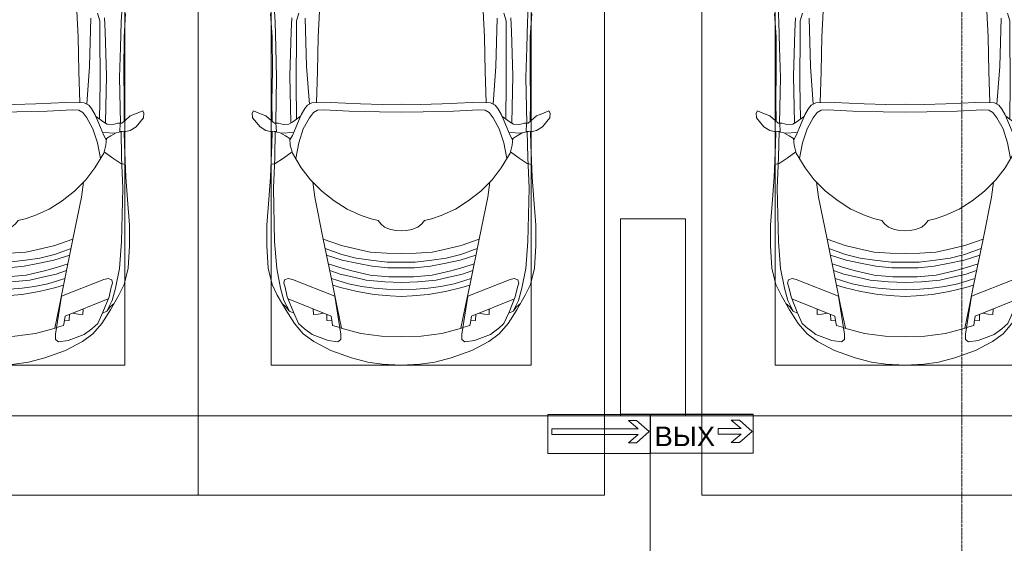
# Model space of a CAD drawing. Header units: millimetres. Extents: x -32229 to 288056, y -13689 to 125138.
# Tile 109 of 193: x -663 to 5396, y 98755 to 101976. Entities that reach past the tile are written whole.
import ezdxf

# ---------------------------------------------------------------- set-up
doc = ezdxf.new("R2010")
doc.units = ezdxf.units.MM
doc.linetypes.add('ADSK_Линия сетки', pattern=[25, 20, -2.5, 0, -2.5])
for name, color, linetype, lineweight in [('A-ANNO-NOTE', 7, 'Continuous', 18), ('A-DETL-GENF', 7, 'Continuous', 18), ('A-FLOR', 7, 'Continuous', 18), ('C-PRKG', 7, 'Continuous', 18), ('S-COLS', 7, 'Continuous', 18), ('S-GRID', 7, 'Continuous', 9)]:
    doc.layers.add(name, color=color, linetype=linetype, lineweight=lineweight)
doc.layers.add('A-DETL', color=7, linetype='Continuous', lineweight=9, true_color=0x00a600)
doc.styles.add('Arial', font='arial.ttf', dxfattribs={"height": 120})

# ---------------------------------------------------------------- blocks, each defined once
blk = doc.blocks.new('АР_Машиноместо - 4900x2400_М__5300х2500_-2211001--02 ЭО')
at = {"layer": 'A-DETL-GENF', "color": 253, "lineweight": 13, "true_color": 0xaaaaaa}
for p, q in [((943.3, -845.1), (815.8, -891)), ((1044.2, -818.6), (943.3, -845.1)), ((1132.7, -806), (1044.2, -818.6)), ((1250, -800), (1132.7, -806)), ((1250, -800), (1367.3, -806)), ((1367.3, -806), (1455.8, -818.6)), ((1455.8, -818.6), (1556.7, -845.1)), ((1556.7, -845.1), (1684.2, -891)), ((815.8, -891), (711.9, -946.2)), ((1684.2, -891), (1788.1, -946.2)), ((711.9, -946.2), (647.2, -992.8)), ((800.1, -952.6), (700.9, -989.1)), ((859, -944.1), (800.1, -952.6)), ((877.7, -958.9), (859, -944.1)), ((877.7, -991.4), (877.7, -958.9)), ((1622.3, -958.9), (1641, -944.1)), ((1622.3, -991.4), (1622.3, -958.9)), ((1641, -944.1), (1699.9, -952.6)), ((1699.9, -952.6), (1799.1, -989.1)), ((1788.1, -946.2), (1852.8, -992.8)), ((647.2, -992.8), (593.2, -1056.8)), ((654.7, -1024.4), (617.9, -1057.3)), ((700.9, -989.1), (655, -1024.3)), ((841.1, -1225.9), (877.7, -991.4)), ((882.6, -1027.5), (853.8, -1167.4)), ((1000.2, -994.5), (871.4, -1031.3)), ((1127.4, -979.8), (1000.2, -994.5)), ((1250, -977.6), (1127.4, -979.8)), ((1250, -977.6), (1372.6, -979.8)), ((1372.6, -979.8), (1499.8, -994.5)), ((1499.8, -994.5), (1628.6, -1031.3)), ((1617.4, -1027.5), (1646.2, -1167.4)), ((1658.9, -1225.9), (1622.3, -991.4)), ((1799.1, -989.1), (1845, -1024.3)), ((1845.3, -1024.4), (1882.1, -1057.3)), ((1852.8, -992.8), (1906.8, -1056.8)), ((593.2, -1056.8), (539.3, -1140.4)), ((617.9, -1057.3), (586.9, -1126.3)), ((1882.1, -1057.3), (1913.1, -1126.3)), ((1906.8, -1056.8), (1960.7, -1140.4)), ((539.3, -1140.4), (487.4, -1232.1)), ((561.3, -1132.6), (540.4, -1159.6)), ((586.9, -1126.3), (548.2, -1220.1)), ((589, -1121.6), (561.3, -1132.6)), ((1911, -1121.6), (1938.7, -1132.6)), ((1913.1, -1126.3), (1951.8, -1220.1)), ((1938.7, -1132.6), (1959.6, -1159.6)), ((1960.7, -1140.4), (2012.6, -1232.1)), ((540.4, -1159.6), (516.2, -1180.5)), ((853.8, -1167.4), (826.8, -1300.9)), ((1646.2, -1167.4), (1673.2, -1300.9)), ((1959.6, -1159.6), (1983.8, -1180.5)), ((487.4, -1232.1), (455.7, -1296.1)), ((548.2, -1220.1), (535, -1280.6)), ((580.7, -1327.1), (841.1, -1225.9)), ((978.6, -1254.6), (876.3, -1278.7)), ((1084.1, -1236), (978.6, -1254.6)), ((1159.1, -1267.9), (1083.6, -1274.6)), ((1182.5, -1227.5), (1084.1, -1236)), ((1250, -1266.6), (1159.1, -1267.9)), ((1250, -1223.7), (1182.5, -1227.5)), ((1250, -1223.7), (1317.5, -1227.5)), ((1250, -1266.6), (1340.9, -1267.9)), ((1317.5, -1227.5), (1415.9, -1236)), ((1340.9, -1267.9), (1416.4, -1274.6)), ((1415.9, -1236), (1521.4, -1254.6)), ((1521.4, -1254.6), (1623.7, -1278.7)), ((1919.3, -1327.1), (1658.9, -1225.9)), ((1951.8, -1220.1), (1965, -1280.6)), ((2012.6, -1232.1), (2044.3, -1296.1)), ((455.7, -1296.1), (430.8, -1396.6)), ((535, -1280.6), (527.2, -1305.2)), ((527.2, -1305.2), (531.8, -1326)), ((531.8, -1326), (554.4, -1333.3)), ((554.4, -1333.3), (580.7, -1327.1)), ((826.8, -1300.9), (770, -1576.5)), ((859.1, -1321.2), (819.9, -1334.4)), ((876.3, -1278.7), (828.3, -1293.7)), ((925.2, -1301.6), (859.1, -1321.2)), ((1007.1, -1283.7), (925.2, -1301.6)), ((1035, -1323.2), (958.3, -1341.1)), ((1083.6, -1274.6), (1007.1, -1283.7)), ((1148.3, -1312.4), (1035, -1323.2)), ((1250, -1309.3), (1148.3, -1312.4)), ((1250, -1309.3), (1351.7, -1312.4)), ((1351.7, -1312.4), (1465, -1323.2)), ((1416.4, -1274.6), (1492.9, -1283.7)), ((1465, -1323.2), (1541.7, -1341.1)), ((1492.9, -1283.7), (1574.8, -1301.6)), ((1574.8, -1301.6), (1640.9, -1321.2)), ((1623.7, -1278.7), (1671.7, -1293.7)), ((1640.9, -1321.2), (1680.1, -1334.4)), ((1673.2, -1300.9), (1730, -1576.5)), ((1945.6, -1333.3), (1919.3, -1327.1)), ((1968.2, -1326), (1945.6, -1333.3)), ((1965, -1280.6), (1972.8, -1305.2)), ((1972.8, -1305.2), (1968.2, -1326)), ((2044.3, -1296.1), (2069.2, -1396.6)), ((873.8, -1361.2), (809.9, -1383.1)), ((945.3, -1380.6), (871.4, -1401.1)), ((958.3, -1341.1), (873.8, -1361.2)), ((1059, -1354.8), (945.3, -1380.6)), ((1174.5, -1344.2), (1059, -1354.8)), ((1250, -1344.9), (1174.5, -1344.2)), ((1250, -1344.9), (1325.5, -1344.2)), ((1325.5, -1344.2), (1441, -1354.8)), ((1441, -1354.8), (1554.7, -1380.6)), ((1541.7, -1341.1), (1626.2, -1361.2)), ((1554.7, -1380.6), (1628.6, -1401.1)), ((1626.2, -1361.2), (1690.1, -1383.1)), ((430.8, -1396.6), (422, -1534.1)), ((887, -1446.5), (790.4, -1477.3)), ((871.4, -1401.1), (800.5, -1424.6)), ((986.2, -1425.6), (887, -1446.5)), ((1061.9, -1445.7), (973.4, -1459.7)), ((1070, -1410.4), (986.2, -1425.6)), ((1163.9, -1435.1), (1061.9, -1445.7)), ((1168.3, -1399.8), (1070, -1410.4)), ((1250, -1435.1), (1163.9, -1435.1)), ((1250, -1400.1), (1168.3, -1399.8)), ((1250, -1400.1), (1331.7, -1399.8)), ((1250, -1435.1), (1336.1, -1435.1)), ((1331.7, -1399.8), (1430, -1410.4)), ((1336.1, -1435.1), (1438.1, -1445.7)), ((1430, -1410.4), (1513.8, -1425.6)), ((1438.1, -1445.7), (1526.6, -1459.7)), ((1513.8, -1425.6), (1613, -1446.5)), ((1613, -1446.5), (1709.6, -1477.3)), ((1628.6, -1401.1), (1699.5, -1424.6)), ((2069.2, -1396.6), (2078, -1534.1)), ((884.3, -1480.8), (782, -1518.1)), ((994.9, -1509.3), (881.7, -1536.4)), ((973.4, -1459.7), (884.3, -1480.8)), ((1060, -1496.1), (994.9, -1509.3)), ((1159.3, -1489.1), (1060, -1496.1)), ((1250, -1488.3), (1159.3, -1489.1)), ((1250, -1488.3), (1340.7, -1489.1)), ((1340.7, -1489.1), (1440, -1496.1)), ((1440, -1496.1), (1505.1, -1509.3)), ((1505.1, -1509.3), (1618.3, -1536.4)), ((1526.6, -1459.7), (1615.7, -1480.8)), ((1615.7, -1480.8), (1718, -1518.1)), ((422, -1534.1), (422, -1662.9)), ((881.7, -1536.4), (770, -1576.5)), ((1618.3, -1536.4), (1730, -1576.5)), ((2078, -1534.1), (2078, -1662.9)), ((770, -1576.5), (718.3, -1834.2)), ((1184.7, -1635.7), (1147.5, -1650.5)), ((1217.8, -1629.1), (1184.7, -1635.7)), ((1217.8, -1629.1), (1250, -1626.8)), ((1282.2, -1629.1), (1250, -1626.8)), ((1282.2, -1629.1), (1315.3, -1635.7)), ((1315.3, -1635.7), (1352.5, -1650.5)), ((1730, -1576.5), (1781.7, -1834.2)), ((422, -1662.9), (434.8, -1820.7)), ((1107.2, -1689.8), (1064.9, -1700.5)), ((1123.5, -1670.9), (1107.2, -1689.8)), ((1147.5, -1650.5), (1123.5, -1670.9)), ((1352.5, -1650.5), (1376.5, -1670.9)), ((1376.5, -1670.9), (1392.8, -1689.8)), ((1392.8, -1689.8), (1435.1, -1700.5)), ((2078, -1662.9), (2065.2, -1820.7)), ((1004.2, -1721.4), (917, -1761.1)), ((1064.9, -1700.5), (1004.2, -1721.4)), ((1435.1, -1700.5), (1495.8, -1721.4)), ((1495.8, -1721.4), (1583, -1761.1)), ((837.5, -1812.1), (761.1, -1871.7)), ((917, -1761.1), (837.5, -1812.1)), ((1583, -1761.1), (1662.5, -1812.1)), ((1662.5, -1812.1), (1738.9, -1871.7)), ((434.8, -1820.7), (444.9, -1956.8)), ((761.1, -1871.7), (690.7, -1941.6)), ((718.3, -1834.2), (705.7, -1926.7)), ((1738.9, -1871.7), (1809.3, -1941.6)), ((1781.7, -1834.2), (1794.3, -1926.7)), ((2065.2, -1820.7), (2055.1, -1956.8)), ((444.9, -1956.8), (453, -2159.1)), ((690.7, -1941.6), (634.6, -2015)), ((1809.3, -1941.6), (1865.4, -2015)), ((2055.1, -1956.8), (2047, -2159.1)), ((475.1, -2041), (447.5, -2034.4)), ((525.5, -2074.6), (475.1, -2041)), ((634.6, -2015), (580.7, -2105.7)), ((1865.4, -2015), (1919.3, -2105.7)), ((1974.5, -2074.6), (2024.9, -2041)), ((2024.9, -2041), (2052.5, -2034.4)), ((578.8, -2112.6), (525.5, -2074.6)), ((580.7, -2105.7), (567.1, -2153.8)), ((619.7, -2168.6), (600.3, -2072.7)), ((1880.3, -2168.6), (1899.7, -2072.7)), ((1919.3, -2105.7), (1932.9, -2153.8)), ((1921.2, -2112.6), (1974.5, -2074.6)), ((453, -2159.1), (455, -2238.9)), ((567.1, -2153.8), (564.3, -2195.4)), ((647.3, -2254.2), (619.7, -2168.6)), ((1852.7, -2254.2), (1880.3, -2168.6)), ((1932.9, -2153.8), (1935.7, -2195.4)), ((2047, -2159.1), (2045, -2238.9)), ((417.4, -2243.4), (445.1, -2238.7)), ((445.1, -2238.7), (481.8, -2239.5)), ((505.1, -2230), (467.5, -2239.2)), ((482, -2235.6), (479.1, -2288.7)), ((536.7, -2211.8), (505.1, -2230)), ((586.6, -2231.3), (510.1, -2227.1)), ((564.3, -2195.4), (536.7, -2211.8)), ((579.9, -2213.8), (564.9, -2186.5)), ((600.8, -2263), (579.9, -2213.8)), ((1899.2, -2263), (1920.1, -2213.8)), ((1913.4, -2231.3), (1989.9, -2227.1)), ((1920.1, -2213.8), (1935.1, -2186.5)), ((1935.7, -2195.4), (1963.3, -2211.8)), ((1963.3, -2211.8), (1994.9, -2230)), ((1994.9, -2230), (2032.5, -2239.2)), ((2018, -2235.6), (2020.9, -2288.7)), ((2054.9, -2238.7), (2018.2, -2239.5)), ((2082.6, -2243.4), (2054.9, -2238.7)), ((335.2, -2322.3), (381.7, -2266.4)), ((381.7, -2266.4), (417.4, -2243.4)), ((470, -2290), (449.8, -2306.1)), ((454.5, -2423.6), (456, -2301.1)), ((493.6, -2288.6), (470, -2290)), ((523.3, -2281.2), (493.6, -2288.6)), ((559, -2282.6), (523.3, -2281.2)), ((580.6, -2296), (559, -2282.6)), ((630.6, -2332.9), (580.6, -2296)), ((633.8, -2340.5), (600.8, -2263)), ((685.1, -2322.3), (647.3, -2254.2)), ((1814.9, -2322.3), (1852.7, -2254.2)), ((1866.2, -2340.5), (1899.2, -2263)), ((1869.4, -2332.9), (1919.4, -2296)), ((1919.4, -2296), (1941, -2282.6)), ((1941, -2282.6), (1976.7, -2281.2)), ((1976.7, -2281.2), (2006.4, -2288.6)), ((2006.4, -2288.6), (2030, -2290)), ((2030, -2290), (2050.2, -2306.1)), ((2045.5, -2423.6), (2044, -2301.1)), ((2118.3, -2266.4), (2082.6, -2243.4)), ((2164.8, -2322.3), (2118.3, -2266.4)), ((333.1, -2350.6), (335.2, -2322.3)), ((341.2, -2366.2), (333.1, -2350.6)), ((384.4, -2347.9), (341.2, -2366.2)), ((417.4, -2333.8), (384.4, -2347.9)), ((449.8, -2306.1), (417.4, -2333.8)), ((603.5, -2534.3), (606.1, -2314.9)), ((656.7, -2380.3), (633.8, -2340.5)), ((710, -2355.4), (685.1, -2322.3)), ((734.3, -2368.8), (710, -2355.4)), ((1115.2, -2358.7), (929.1, -2364.1)), ((1250, -2357.8), (1115.2, -2358.7)), ((1250, -2357.8), (1384.8, -2358.7)), ((1384.8, -2358.7), (1570.9, -2364.1)), ((1765.7, -2368.8), (1790, -2355.4)), ((1790, -2355.4), (1814.9, -2322.3)), ((1843.3, -2380.3), (1866.2, -2340.5)), ((1896.5, -2534.3), (1893.9, -2314.9)), ((2050.2, -2306.1), (2082.6, -2333.8)), ((2082.6, -2333.8), (2115.6, -2347.9)), ((2115.6, -2347.9), (2158.8, -2366.2)), ((2158.8, -2366.2), (2166.9, -2350.6)), ((2166.9, -2350.6), (2164.8, -2322.3)), ((672.8, -2399.7), (656.7, -2380.3)), ((684.8, -2406.5), (667.8, -2638.3)), ((700.6, -2415.4), (672.8, -2399.7)), ((813.8, -2416.7), (700.6, -2415.4)), ((772.7, -2371.5), (734.3, -2368.8)), ((929.1, -2364.1), (772.7, -2371.5)), ((999.2, -2409.3), (813.8, -2416.7)), ((1132.7, -2404.6), (999.2, -2409.3)), ((1250, -2406.6), (1132.7, -2404.6)), ((1250, -2406.6), (1367.3, -2404.6)), ((1367.3, -2404.6), (1500.8, -2409.3)), ((1500.8, -2409.3), (1686.2, -2416.7)), ((1570.9, -2364.1), (1727.3, -2371.5)), ((1686.2, -2416.7), (1799.4, -2415.4)), ((1727.3, -2371.5), (1765.7, -2368.8)), ((1799.4, -2415.4), (1827.2, -2399.7)), ((1815.2, -2406.5), (1832.2, -2638.3)), ((1827.2, -2399.7), (1843.3, -2380.3)), ((456.8, -2613.6), (454.5, -2423.6)), ((2043.2, -2613.6), (2045.5, -2423.6)), ((604.4, -2850.8), (603.5, -2534.3)), ((1895.6, -2850.8), (1896.5, -2534.3)), ((456.1, -2818.3), (456.8, -2613.6)), ((667.8, -2638.3), (659.3, -2936)), ((1832.2, -2638.3), (1840.7, -2936)), ((2043.9, -2818.3), (2043.2, -2613.6)), ((446, -2964.8), (456.1, -2818.3)), ((2054, -2964.8), (2043.9, -2818.3)), ((604.4, -2919.4), (604.4, -2850.8)), ((1895.6, -2919.4), (1895.6, -2850.8)), ((618.7, -2966.7), (604.4, -2919.4)), ((1881.3, -2966.7), (1895.6, -2919.4))]:
    blk.add_line(p, q, dxfattribs=at)
at = {"layer": 'A-DETL-GENF', "color": 254, "lineweight": 13, "true_color": 0xd4d4d4}
for p, q in [((792.9, -1076.2), (791.2, -1114.5)), ((823.3, -1074.4), (792.9, -1076.2)), ((824.1, -1063.7), (818.8, -1102.9)), ((827.7, -1045), (824.1, -1063.7)), ((871.3, -1031.9), (827.7, -1045)), ((1628.7, -1031.9), (1672.3, -1045)), ((1672.3, -1045), (1675.9, -1063.7)), ((1675.9, -1063.7), (1681.2, -1102.9)), ((1676.7, -1074.4), (1707.1, -1076.2)), ((1707.1, -1076.2), (1708.8, -1114.5)), ((561.7, -1132.1), (527.9, -1198.6)), ((818.8, -1102.9), (554, -1208.1)), ((709.1, -1112.7), (708.2, -1146.9)), ((737.7, -1113.6), (709.1, -1112.7)), ((772.6, -1121.3), (737.7, -1113.6)), ((1681.2, -1102.9), (1946, -1208.1)), ((1727.4, -1121.3), (1762.3, -1113.6)), ((1762.3, -1113.6), (1790.9, -1112.7)), ((1790.9, -1112.7), (1791.8, -1146.9)), ((1938.3, -1132.1), (1972.1, -1198.6)), ((527.9, -1198.6), (507.4, -1274.3)), ((1972.1, -1198.6), (1992.6, -1274.3)), ((507.4, -1274.3), (483.4, -1395.6)), ((1992.6, -1274.3), (2016.6, -1395.6)), ((483.4, -1395.6), (470.9, -1561.4)), ((2016.6, -1395.6), (2029.1, -1561.4)), ((470.9, -1561.4), (462.8, -1889.5)), ((2029.1, -1561.4), (2037.2, -1889.5)), ((462.8, -1889.5), (471.8, -2077.7)), ((2037.2, -1889.5), (2028.2, -2077.7)), ((471.8, -2077.7), (474.5, -2239.3)), ((2028.2, -2077.7), (2025.5, -2239.3)), ((483.3, -2571.4), (478, -2290)), ((570.6, -2291.4), (564.4, -2580.5)), ((1929.4, -2291.4), (1935.6, -2580.5)), ((2016.7, -2571.4), (2022, -2290)), ((728.4, -2415.7), (733.8, -2606.7)), ((1771.6, -2415.7), (1766.2, -2606.7)), ((477.8, -2754.7), (483.3, -2571.4)), ((564.4, -2580.5), (571.6, -2853.3)), ((1935.6, -2580.5), (1928.4, -2853.3)), ((2022.2, -2754.7), (2016.7, -2571.4)), ((733.8, -2606.7), (737.8, -2818.3)), ((1766.2, -2606.7), (1762.2, -2818.3)), ((473.9, -2913.7), (477.8, -2754.7)), ((2026.1, -2913.7), (2022.2, -2754.7)), ((737.8, -2818.3), (752.8, -3099)), ((1762.2, -2818.3), (1747.2, -3099)), ((571.6, -2853.3), (575.7, -2937.4)), ((1928.4, -2853.3), (1924.3, -2937.4)), ((466.3, -3036.3), (473.9, -2913.7)), ((2033.7, -3036.3), (2026.1, -2913.7))]:
    blk.add_line(p, q, dxfattribs=at)
at = {"layer": 'C-PRKG', "color": 253, "lineweight": 13, "true_color": 0xaaaaaa}
for p, q in [((2500, 0), (0, 0)), ((0, 0), (0, -5300)), ((2500, 0), (2500, -5300)), ((450, -800), (450, -4500)), ((450, -800), (2050, -800)), ((2050, -800), (2050, -4500))]:
    blk.add_line(p, q, dxfattribs=at)
blk = doc.blocks.new('АР_Машиноместо - 4900x2400_М__5300х2500_-V41--02 ЭО')
at = {"layer": 'A-DETL-GENF', "color": 254, "lineweight": 13, "true_color": 0xd4d4d4}
for p, q in [((737.8, 2818.3), (752.8, 3099)), ((1762.2, 2818.3), (1747.2, 3099)), ((466.3, 3036.3), (473.9, 2913.7)), ((2033.7, 3036.3), (2026.1, 2913.7)), ((473.9, 2913.7), (477.8, 2754.7)), ((571.6, 2853.3), (575.7, 2937.4)), ((1928.4, 2853.3), (1924.3, 2937.4)), ((2026.1, 2913.7), (2022.2, 2754.7)), ((564.4, 2580.5), (571.6, 2853.3)), ((1935.6, 2580.5), (1928.4, 2853.3)), ((733.8, 2606.7), (737.8, 2818.3)), ((1766.2, 2606.7), (1762.2, 2818.3)), ((477.8, 2754.7), (483.3, 2571.4)), ((2022.2, 2754.7), (2016.7, 2571.4)), ((728.4, 2415.7), (733.8, 2606.7)), ((1771.6, 2415.7), (1766.2, 2606.7)), ((483.3, 2571.4), (478, 2290)), ((570.6, 2291.4), (564.4, 2580.5)), ((1929.4, 2291.4), (1935.6, 2580.5)), ((2016.7, 2571.4), (2022, 2290)), ((471.8, 2077.7), (474.5, 2239.3)), ((2028.2, 2077.7), (2025.5, 2239.3)), ((462.8, 1889.5), (471.8, 2077.7)), ((2037.2, 1889.5), (2028.2, 2077.7)), ((470.9, 1561.4), (462.8, 1889.5)), ((2029.1, 1561.4), (2037.2, 1889.5)), ((483.4, 1395.6), (470.9, 1561.4)), ((2016.6, 1395.6), (2029.1, 1561.4)), ((507.4, 1274.3), (483.4, 1395.6)), ((1992.6, 1274.3), (2016.6, 1395.6)), ((527.9, 1198.6), (507.4, 1274.3)), ((1972.1, 1198.6), (1992.6, 1274.3)), ((561.7, 1132.1), (527.9, 1198.6)), ((818.8, 1102.9), (554, 1208.1)), ((1681.2, 1102.9), (1946, 1208.1)), ((1938.3, 1132.1), (1972.1, 1198.6)), ((709.1, 1112.7), (708.2, 1146.9)), ((737.7, 1113.6), (709.1, 1112.7)), ((772.6, 1121.3), (737.7, 1113.6)), ((792.9, 1076.2), (791.2, 1114.5)), ((824.1, 1063.7), (818.8, 1102.9)), ((1675.9, 1063.7), (1681.2, 1102.9)), ((1707.1, 1076.2), (1708.8, 1114.5)), ((1727.4, 1121.3), (1762.3, 1113.6)), ((1762.3, 1113.6), (1790.9, 1112.7)), ((1790.9, 1112.7), (1791.8, 1146.9)), ((823.3, 1074.4), (792.9, 1076.2)), ((827.7, 1045), (824.1, 1063.7)), ((871.3, 1031.9), (827.7, 1045)), ((1628.7, 1031.9), (1672.3, 1045)), ((1672.3, 1045), (1675.9, 1063.7)), ((1676.7, 1074.4), (1707.1, 1076.2))]:
    blk.add_line(p, q, dxfattribs=at)
at = {"layer": 'A-DETL-GENF', "color": 253, "lineweight": 13, "true_color": 0xaaaaaa}
for p, q in [((446, 2964.8), (456.1, 2818.3)), ((618.7, 2966.7), (604.4, 2919.4)), ((604.4, 2919.4), (604.4, 2850.8)), ((667.8, 2638.3), (659.3, 2936)), ((1832.2, 2638.3), (1840.7, 2936)), ((1881.3, 2966.7), (1895.6, 2919.4)), ((1895.6, 2919.4), (1895.6, 2850.8)), ((2054, 2964.8), (2043.9, 2818.3)), ((604.4, 2850.8), (603.5, 2534.3)), ((1895.6, 2850.8), (1896.5, 2534.3)), ((456.1, 2818.3), (456.8, 2613.6)), ((2043.9, 2818.3), (2043.2, 2613.6)), ((456.8, 2613.6), (454.5, 2423.6)), ((684.8, 2406.5), (667.8, 2638.3)), ((1815.2, 2406.5), (1832.2, 2638.3)), ((2043.2, 2613.6), (2045.5, 2423.6)), ((603.5, 2534.3), (606.1, 2314.9)), ((1896.5, 2534.3), (1893.9, 2314.9)), ((454.5, 2423.6), (456, 2301.1)), ((2045.5, 2423.6), (2044, 2301.1)), ((341.2, 2366.2), (333.1, 2350.6)), ((384.4, 2347.9), (341.2, 2366.2)), ((656.7, 2380.3), (633.8, 2340.5)), ((672.8, 2399.7), (656.7, 2380.3)), ((700.6, 2415.4), (672.8, 2399.7)), ((813.8, 2416.7), (700.6, 2415.4)), ((734.3, 2368.8), (710, 2355.4)), ((772.7, 2371.5), (734.3, 2368.8)), ((929.1, 2364.1), (772.7, 2371.5)), ((999.2, 2409.3), (813.8, 2416.7)), ((1115.2, 2358.7), (929.1, 2364.1)), ((1132.7, 2404.6), (999.2, 2409.3)), ((1250, 2406.6), (1132.7, 2404.6)), ((1250, 2406.6), (1367.3, 2404.6)), ((1367.3, 2404.6), (1500.8, 2409.3)), ((1384.8, 2358.7), (1570.9, 2364.1)), ((1500.8, 2409.3), (1686.2, 2416.7)), ((1570.9, 2364.1), (1727.3, 2371.5)), ((1686.2, 2416.7), (1799.4, 2415.4)), ((1727.3, 2371.5), (1765.7, 2368.8)), ((1765.7, 2368.8), (1790, 2355.4)), ((1799.4, 2415.4), (1827.2, 2399.7)), ((1827.2, 2399.7), (1843.3, 2380.3)), ((1843.3, 2380.3), (1866.2, 2340.5)), ((2115.6, 2347.9), (2158.8, 2366.2)), ((2158.8, 2366.2), (2166.9, 2350.6)), ((333.1, 2350.6), (335.2, 2322.3)), ((335.2, 2322.3), (381.7, 2266.4)), ((417.4, 2333.8), (384.4, 2347.9)), ((449.8, 2306.1), (417.4, 2333.8)), ((470, 2290), (449.8, 2306.1)), ((630.6, 2332.9), (580.6, 2296)), ((633.8, 2340.5), (600.8, 2263)), ((685.1, 2322.3), (647.3, 2254.2)), ((710, 2355.4), (685.1, 2322.3)), ((1250, 2357.8), (1115.2, 2358.7)), ((1250, 2357.8), (1384.8, 2358.7)), ((1790, 2355.4), (1814.9, 2322.3)), ((1814.9, 2322.3), (1852.7, 2254.2)), ((1866.2, 2340.5), (1899.2, 2263)), ((1869.4, 2332.9), (1919.4, 2296)), ((2030, 2290), (2050.2, 2306.1)), ((2050.2, 2306.1), (2082.6, 2333.8)), ((2082.6, 2333.8), (2115.6, 2347.9)), ((2164.8, 2322.3), (2118.3, 2266.4)), ((2166.9, 2350.6), (2164.8, 2322.3)), ((381.7, 2266.4), (417.4, 2243.4)), ((417.4, 2243.4), (445.1, 2238.7)), ((493.6, 2288.6), (470, 2290)), ((482, 2235.6), (479.1, 2288.7)), ((523.3, 2281.2), (493.6, 2288.6)), ((559, 2282.6), (523.3, 2281.2)), ((580.6, 2296), (559, 2282.6)), ((600.8, 2263), (579.9, 2213.8)), ((647.3, 2254.2), (619.7, 2168.6)), ((1852.7, 2254.2), (1880.3, 2168.6)), ((1899.2, 2263), (1920.1, 2213.8)), ((1919.4, 2296), (1941, 2282.6)), ((1941, 2282.6), (1976.7, 2281.2)), ((1976.7, 2281.2), (2006.4, 2288.6)), ((2006.4, 2288.6), (2030, 2290)), ((2018, 2235.6), (2020.9, 2288.7)), ((2082.6, 2243.4), (2054.9, 2238.7)), ((2118.3, 2266.4), (2082.6, 2243.4)), ((445.1, 2238.7), (481.8, 2239.5)), ((453, 2159.1), (455, 2238.9)), ((505.1, 2230), (467.5, 2239.2)), ((536.7, 2211.8), (505.1, 2230)), ((586.6, 2231.3), (510.1, 2227.1)), ((564.3, 2195.4), (536.7, 2211.8)), ((567.1, 2153.8), (564.3, 2195.4)), ((579.9, 2213.8), (564.9, 2186.5)), ((1913.4, 2231.3), (1989.9, 2227.1)), ((1920.1, 2213.8), (1935.1, 2186.5)), ((1932.9, 2153.8), (1935.7, 2195.4)), ((1935.7, 2195.4), (1963.3, 2211.8)), ((1963.3, 2211.8), (1994.9, 2230)), ((1994.9, 2230), (2032.5, 2239.2)), ((2054.9, 2238.7), (2018.2, 2239.5)), ((2047, 2159.1), (2045, 2238.9)), ((444.9, 1956.8), (453, 2159.1)), ((580.7, 2105.7), (567.1, 2153.8)), ((619.7, 2168.6), (600.3, 2072.7)), ((1880.3, 2168.6), (1899.7, 2072.7)), ((1919.3, 2105.7), (1932.9, 2153.8)), ((2055.1, 1956.8), (2047, 2159.1)), ((525.5, 2074.6), (475.1, 2041)), ((578.8, 2112.6), (525.5, 2074.6)), ((634.6, 2015), (580.7, 2105.7)), ((1865.4, 2015), (1919.3, 2105.7)), ((1921.2, 2112.6), (1974.5, 2074.6)), ((1974.5, 2074.6), (2024.9, 2041)), ((475.1, 2041), (447.5, 2034.4)), ((690.7, 1941.6), (634.6, 2015)), ((1809.3, 1941.6), (1865.4, 2015)), ((2024.9, 2041), (2052.5, 2034.4)), ((434.8, 1820.7), (444.9, 1956.8)), ((761.1, 1871.7), (690.7, 1941.6)), ((1738.9, 1871.7), (1809.3, 1941.6)), ((2065.2, 1820.7), (2055.1, 1956.8)), ((718.3, 1834.2), (705.7, 1926.7)), ((1781.7, 1834.2), (1794.3, 1926.7)), ((422, 1662.9), (434.8, 1820.7)), ((770, 1576.5), (718.3, 1834.2)), ((837.5, 1812.1), (761.1, 1871.7)), ((1662.5, 1812.1), (1738.9, 1871.7)), ((1730, 1576.5), (1781.7, 1834.2)), ((2078, 1662.9), (2065.2, 1820.7)), ((917, 1761.1), (837.5, 1812.1)), ((1004.2, 1721.4), (917, 1761.1)), ((1495.8, 1721.4), (1583, 1761.1)), ((1583, 1761.1), (1662.5, 1812.1)), ((1064.9, 1700.5), (1004.2, 1721.4)), ((1107.2, 1689.8), (1064.9, 1700.5)), ((1392.8, 1689.8), (1435.1, 1700.5)), ((1435.1, 1700.5), (1495.8, 1721.4)), ((422, 1534.1), (422, 1662.9)), ((1123.5, 1670.9), (1107.2, 1689.8)), ((1147.5, 1650.5), (1123.5, 1670.9)), ((1184.7, 1635.7), (1147.5, 1650.5)), ((1315.3, 1635.7), (1352.5, 1650.5)), ((1352.5, 1650.5), (1376.5, 1670.9)), ((1376.5, 1670.9), (1392.8, 1689.8)), ((2078, 1534.1), (2078, 1662.9)), ((826.8, 1300.9), (770, 1576.5)), ((881.7, 1536.4), (770, 1576.5)), ((1217.8, 1629.1), (1184.7, 1635.7)), ((1217.8, 1629.1), (1250, 1626.8)), ((1282.2, 1629.1), (1250, 1626.8)), ((1282.2, 1629.1), (1315.3, 1635.7)), ((1618.3, 1536.4), (1730, 1576.5)), ((1673.2, 1300.9), (1730, 1576.5)), ((430.8, 1396.6), (422, 1534.1)), ((884.3, 1480.8), (782, 1518.1)), ((994.9, 1509.3), (881.7, 1536.4)), ((1505.1, 1509.3), (1618.3, 1536.4)), ((1615.7, 1480.8), (1718, 1518.1)), ((2069.2, 1396.6), (2078, 1534.1)), ((887, 1446.5), (790.4, 1477.3)), ((973.4, 1459.7), (884.3, 1480.8)), ((1061.9, 1445.7), (973.4, 1459.7)), ((1060, 1496.1), (994.9, 1509.3)), ((1159.3, 1489.1), (1060, 1496.1)), ((1250, 1488.3), (1159.3, 1489.1)), ((1250, 1488.3), (1340.7, 1489.1)), ((1340.7, 1489.1), (1440, 1496.1)), ((1438.1, 1445.7), (1526.6, 1459.7)), ((1440, 1496.1), (1505.1, 1509.3)), ((1526.6, 1459.7), (1615.7, 1480.8)), ((1613, 1446.5), (1709.6, 1477.3)), ((455.7, 1296.1), (430.8, 1396.6)), ((871.4, 1401.1), (800.5, 1424.6)), ((945.3, 1380.6), (871.4, 1401.1)), ((986.2, 1425.6), (887, 1446.5)), ((1070, 1410.4), (986.2, 1425.6)), ((1163.9, 1435.1), (1061.9, 1445.7)), ((1168.3, 1399.8), (1070, 1410.4)), ((1250, 1435.1), (1163.9, 1435.1)), ((1250, 1400.1), (1168.3, 1399.8)), ((1250, 1435.1), (1336.1, 1435.1)), ((1250, 1400.1), (1331.7, 1399.8)), ((1331.7, 1399.8), (1430, 1410.4)), ((1336.1, 1435.1), (1438.1, 1445.7)), ((1430, 1410.4), (1513.8, 1425.6)), ((1513.8, 1425.6), (1613, 1446.5)), ((1554.7, 1380.6), (1628.6, 1401.1)), ((1628.6, 1401.1), (1699.5, 1424.6)), ((2044.3, 1296.1), (2069.2, 1396.6)), ((531.8, 1326), (554.4, 1333.3)), ((554.4, 1333.3), (580.7, 1327.1)), ((873.8, 1361.2), (809.9, 1383.1)), ((859.1, 1321.2), (819.9, 1334.4)), ((958.3, 1341.1), (873.8, 1361.2)), ((1059, 1354.8), (945.3, 1380.6)), ((1035, 1323.2), (958.3, 1341.1)), ((1174.5, 1344.2), (1059, 1354.8)), ((1250, 1344.9), (1174.5, 1344.2)), ((1250, 1344.9), (1325.5, 1344.2)), ((1325.5, 1344.2), (1441, 1354.8)), ((1441, 1354.8), (1554.7, 1380.6)), ((1465, 1323.2), (1541.7, 1341.1)), ((1541.7, 1341.1), (1626.2, 1361.2)), ((1626.2, 1361.2), (1690.1, 1383.1)), ((1640.9, 1321.2), (1680.1, 1334.4)), ((1945.6, 1333.3), (1919.3, 1327.1)), ((1968.2, 1326), (1945.6, 1333.3)), ((487.4, 1232.1), (455.7, 1296.1)), ((527.2, 1305.2), (531.8, 1326)), ((535, 1280.6), (527.2, 1305.2)), ((548.2, 1220.1), (535, 1280.6)), ((580.7, 1327.1), (841.1, 1225.9)), ((853.8, 1167.4), (826.8, 1300.9)), ((876.3, 1278.7), (828.3, 1293.7)), ((925.2, 1301.6), (859.1, 1321.2)), ((978.6, 1254.6), (876.3, 1278.7)), ((1007.1, 1283.7), (925.2, 1301.6)), ((1083.6, 1274.6), (1007.1, 1283.7)), ((1148.3, 1312.4), (1035, 1323.2)), ((1159.1, 1267.9), (1083.6, 1274.6)), ((1250, 1309.3), (1148.3, 1312.4)), ((1250, 1309.3), (1351.7, 1312.4)), ((1340.9, 1267.9), (1416.4, 1274.6)), ((1351.7, 1312.4), (1465, 1323.2)), ((1416.4, 1274.6), (1492.9, 1283.7)), ((1492.9, 1283.7), (1574.8, 1301.6)), ((1521.4, 1254.6), (1623.7, 1278.7)), ((1574.8, 1301.6), (1640.9, 1321.2)), ((1623.7, 1278.7), (1671.7, 1293.7)), ((1646.2, 1167.4), (1673.2, 1300.9)), ((1919.3, 1327.1), (1658.9, 1225.9)), ((1951.8, 1220.1), (1965, 1280.6)), ((1965, 1280.6), (1972.8, 1305.2)), ((1972.8, 1305.2), (1968.2, 1326)), ((2012.6, 1232.1), (2044.3, 1296.1)), ((539.3, 1140.4), (487.4, 1232.1)), ((586.9, 1126.3), (548.2, 1220.1)), ((841.1, 1225.9), (877.7, 991.4)), ((1084.1, 1236), (978.6, 1254.6)), ((1182.5, 1227.5), (1084.1, 1236)), ((1250, 1266.6), (1159.1, 1267.9)), ((1250, 1223.7), (1182.5, 1227.5)), ((1250, 1266.6), (1340.9, 1267.9)), ((1250, 1223.7), (1317.5, 1227.5)), ((1317.5, 1227.5), (1415.9, 1236)), ((1415.9, 1236), (1521.4, 1254.6)), ((1658.9, 1225.9), (1622.3, 991.4)), ((1913.1, 1126.3), (1951.8, 1220.1)), ((1960.7, 1140.4), (2012.6, 1232.1)), ((540.4, 1159.6), (516.2, 1180.5)), ((561.3, 1132.6), (540.4, 1159.6)), ((882.6, 1027.5), (853.8, 1167.4)), ((1617.4, 1027.5), (1646.2, 1167.4)), ((1938.7, 1132.6), (1959.6, 1159.6)), ((1959.6, 1159.6), (1983.8, 1180.5)), ((593.2, 1056.8), (539.3, 1140.4)), ((589, 1121.6), (561.3, 1132.6)), ((617.9, 1057.3), (586.9, 1126.3)), ((1882.1, 1057.3), (1913.1, 1126.3)), ((1906.8, 1056.8), (1960.7, 1140.4)), ((1911, 1121.6), (1938.7, 1132.6)), ((647.2, 992.8), (593.2, 1056.8)), ((654.7, 1024.4), (617.9, 1057.3)), ((1000.2, 994.5), (871.4, 1031.3)), ((1499.8, 994.5), (1628.6, 1031.3)), ((1845.3, 1024.4), (1882.1, 1057.3)), ((1852.8, 992.8), (1906.8, 1056.8)), ((711.9, 946.2), (647.2, 992.8)), ((700.9, 989.1), (655, 1024.3)), ((800.1, 952.6), (700.9, 989.1)), ((877.7, 991.4), (877.7, 958.9)), ((1127.4, 979.8), (1000.2, 994.5)), ((1250, 977.6), (1127.4, 979.8)), ((1250, 977.6), (1372.6, 979.8)), ((1372.6, 979.8), (1499.8, 994.5)), ((1622.3, 991.4), (1622.3, 958.9)), ((1699.9, 952.6), (1799.1, 989.1)), ((1788.1, 946.2), (1852.8, 992.8)), ((1799.1, 989.1), (1845, 1024.3)), ((815.8, 891), (711.9, 946.2)), ((859, 944.1), (800.1, 952.6)), ((877.7, 958.9), (859, 944.1)), ((1622.3, 958.9), (1641, 944.1)), ((1641, 944.1), (1699.9, 952.6)), ((1684.2, 891), (1788.1, 946.2)), ((943.3, 845.1), (815.8, 891)), ((1556.7, 845.1), (1684.2, 891)), ((1044.2, 818.6), (943.3, 845.1)), ((1132.7, 806), (1044.2, 818.6)), ((1250, 800), (1132.7, 806)), ((1250, 800), (1367.3, 806)), ((1367.3, 806), (1455.8, 818.6)), ((1455.8, 818.6), (1556.7, 845.1))]:
    blk.add_line(p, q, dxfattribs=at)
at = {"layer": 'C-PRKG', "color": 253, "lineweight": 13, "true_color": 0xaaaaaa}
for p, q in [((0, 0), (0, 5300)), ((2500, 0), (2500, 5300)), ((450, 800), (450, 4500)), ((2050, 800), (2050, 4500)), ((450, 800), (2050, 800)), ((2500, 0), (0, 0))]:
    blk.add_line(p, q, dxfattribs=at)
blk = doc.blocks.new('Наметкина 10_РД_АР_П_rvt-1--02 ЭО')
at = {"layer": 'A-FLOR', "color": 253, "lineweight": 13, "true_color": 0xaaaaaa}
for p, q in [((3035.3, 99540), (3035.3, 99550)), ((3435.3, 99550), (3435.3, 99540)), ((-4714.7, 99540), (19635.3, 99540)), ((-4664.7, 99540), (3035.3, 99540)), ((3435.3, 99540), (11135.3, 99540))]:
    blk.add_line(p, q, dxfattribs=at)
at = {"layer": 'S-COLS', "color": 253, "lineweight": 15, "true_color": 0xaaaaaa}
for p, q in [((3435.3, 100750), (3035.3, 100750)), ((3035.3, 100750), (3035.3, 99550)), ((3435.3, 99550), (3435.3, 100750)), ((3035.3, 99550), (3435.3, 99550))]:
    blk.add_line(p, q, dxfattribs=at)
at = {"layer": 'C-PRKG', "color": 253, "lineweight": 13, "true_color": 0xaaaaaa}
for p in [(-2064.7, 99050), (3535.3, 99050)]:
    blk.add_blockref('АР_Машиноместо - 4900x2400_М__5300х2500_-V41--02 ЭО', p, dxfattribs=at)
at = {"layer": 'C-PRKG', "color": 253, "lineweight": 13, "true_color": 0xaaaaaa, "rotation": 180}
blk.add_blockref('АР_Машиноместо - 4900x2400_М__5300х2500_-2211001--02 ЭО', (2935.3, 99050), dxfattribs=at)

msp = doc.modelspace()

# ---------------------------------------------------------------- linework, layer by layer
at = {"layer": 'A-ANNO-NOTE', "color": 1, "lineweight": 9, "true_color": 0xff0000}
for p, q in [((2586.2, 99547.4), (3218.4, 99547.4)), ((2586.2, 99307.4), (2586.2, 99547.4)), ((2586.6, 99307.4), (2586.6, 99547.1)), ((3217.8, 99547.1), (2586.6, 99547.1)), ((3217.8, 99547.1), (3217.8, 99307.4)), ((3218.4, 99547.4), (3218.4, 99307.4)), ((3219.5, 99548.3), (3851.6, 99548.3)), ((3219.5, 99308.3), (3219.5, 99548.3)), ((3219.9, 99308.3), (3219.9, 99547.9)), ((3851.1, 99547.9), (3219.9, 99547.9)), ((3851.1, 99547.9), (3851.1, 99308.3)), ((3851.6, 99548.3), (3851.6, 99308.3)), ((3142.6, 99459.4), (3083, 99510.9)), ((3083, 99510.9), (3132.8, 99510.9)), ((3132.8, 99510.9), (3211.3, 99442.1)), ((3775.9, 99460.3), (3716.3, 99511.8)), ((3716.3, 99511.8), (3766.1, 99511.8)), ((3766.1, 99511.8), (3844.6, 99443)), ((2612.4, 99424.8), (2612.4, 99459.4)), ((2612.4, 99459.4), (3142.6, 99459.4)), ((3142.6, 99424.8), (2612.4, 99424.8)), ((3083, 99373.3), (3142.6, 99424.8)), ((3211.3, 99442.1), (3132.8, 99373.3)), ((3635.9, 99425.7), (3635.9, 99460.3)), ((3635.9, 99460.3), (3775.9, 99460.3)), ((3775.9, 99425.7), (3635.9, 99425.7)), ((3716.3, 99374.2), (3775.9, 99425.7)), ((3844.6, 99443), (3766.1, 99374.2)), ((3132.8, 99373.3), (3083, 99373.3)), ((3766.1, 99374.2), (3716.3, 99374.2)), ((3218.4, 99307.4), (2586.2, 99307.4)), ((3217.8, 99307.4), (2586.6, 99307.4)), ((3851.6, 99308.3), (3219.5, 99308.3)), ((3851.1, 99308.3), (3219.9, 99308.3))]:
    msp.add_line(p, q, dxfattribs=at)
at = {"layer": 'A-DETL', "color": 1, "true_color": 0xff0000}
msp.add_line((3216.4, 96897.6), (3216.4, 99310.7), dxfattribs=at)
at = {"layer": 'S-GRID', "color": 253, "linetype": 'ADSK_Линия сетки', "true_color": 0xaaaaaa}
msp.add_line((5135.3, -12088.9), (5135.3, 125138.4), dxfattribs=at)

# ---------------------------------------------------------------- block references
at = {"lineweight": 5}
msp.add_blockref('Наметкина 10_РД_АР_П_rvt-1--02 ЭО', (0, 0), dxfattribs=at)

# ---------------------------------------------------------------- texts
at = {"layer": 'A-ANNO-NOTE', "color": 1, "lineweight": 9, "true_color": 0xff0000, "insert": (3430.1, 99412.9), "char_height": 120, "width": 370, "attachment_point": 5, "line_spacing_factor": 0.936439, "style": 'Arial'}
msp.add_mtext('\\pt20.0004,39.9996,60,80.0004,99.9996,120,140.0004,159.9996,180,200.0004,219.9996,240,260.0004,279.9996,300,320.0004,339.9996,360,380.0004,399.9996,420,440.0004,459.9996,480,500.0004,519.9996,540,560.0004,579.9996,600,620.0004,639.9996;ВЫХ', dxfattribs=at)

doc.saveas('drawing.dxf')
